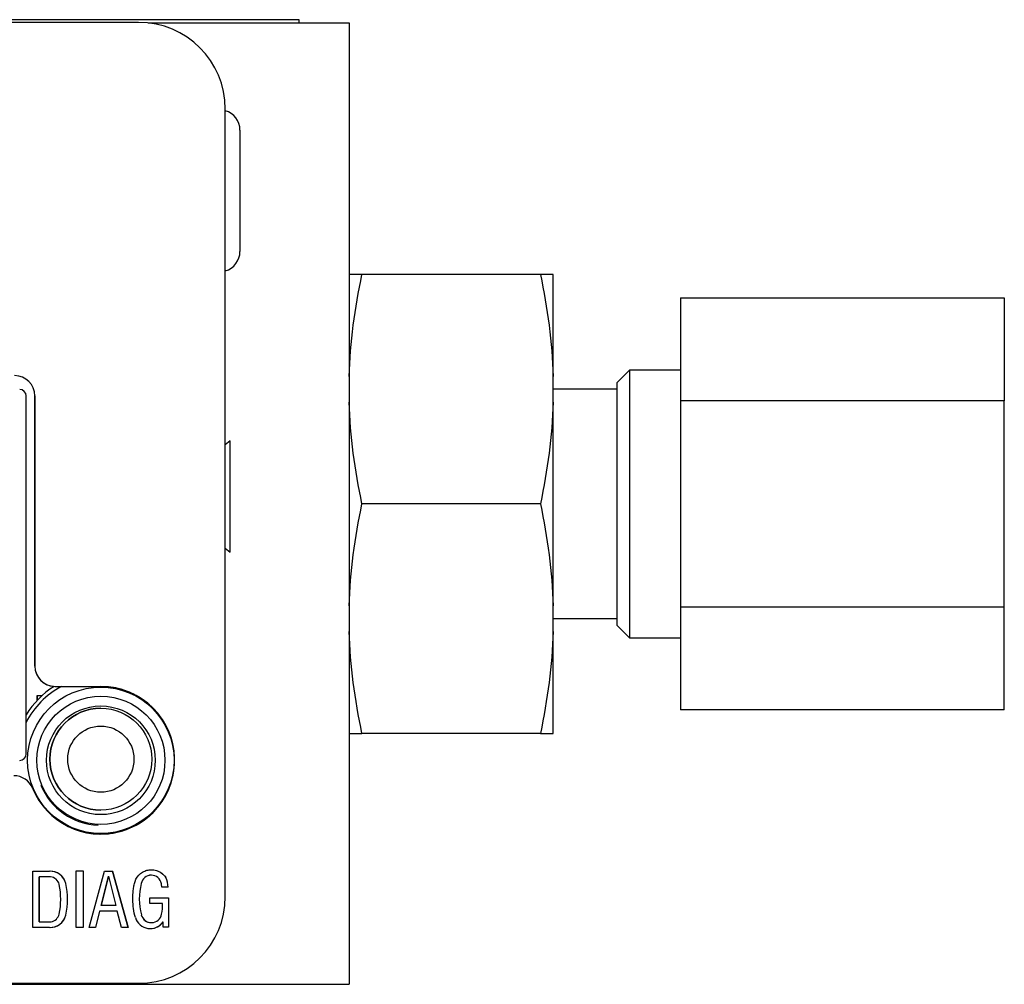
# Model space of a CAD drawing. Header units: inches. Extents: x 2.7 to 19.8, y 2.9 to 15.5.
# Tile 7 of 10: x 8.9 to 10.4, y 14 to 15.5. Entities that reach past the tile are written whole.
import ezdxf

# ---------------------------------------------------------------- set-up
doc = ezdxf.new("R2010")
doc.units = ezdxf.units.IN
doc.header["$LTSCALE"] = 2
doc.header["$MEASUREMENT"] = 0

msp = doc.modelspace()

# ---------------------------------------------------------------- linework, layer by layer
at = {"color": 7, "linetype": 'Continuous', "lineweight": 25}
for p, q in [((9.1109, 15.4462), (7.4574, 15.4462)), ((8.8389, 15.4504), (9.3582, 15.4504)), ((9.1257, 15.4454), (9.4362, 15.4454)), ((9.3582, 15.4504), (9.3582, 15.4454)), ((9.4362, 15.4454), (9.4362, 13.9604)), ((9.2448, 14.0958), (9.2448, 15.3123)), ((9.7315, 15.0567), (9.4559, 15.0567)), ((9.7512, 14.8992), (9.7512, 15.0567)), ((9.948, 15.0206), (10.448, 15.0206)), ((9.948, 15.0206), (9.948, 14.8615)), ((10.448, 15.0206), (10.448, 14.8615)), ((9.8693, 14.909), (9.8496, 14.8894)), ((9.948, 14.909), (9.8693, 14.909)), ((9.8693, 14.909), (9.8693, 14.4957)), ((9.7512, 14.8598), (9.7512, 14.8992)), ((9.8496, 14.8894), (9.8496, 14.5153)), ((9.8496, 14.8795), (9.7512, 14.8795)), ((8.9372, 14.3162), (8.9372, 14.8692)), ((8.9507, 14.8693), (8.9507, 14.4517)), ((8.9507, 14.8693), (8.9507, 14.8693)), ((8.9507, 14.4517), (8.9507, 14.8693)), ((9.7512, 14.5449), (9.7512, 14.8598)), ((10.448, 14.8615), (9.948, 14.8615)), ((9.948, 14.8615), (9.948, 14.5432)), ((10.448, 14.5432), (10.448, 14.8615)), ((9.2521, 14.7999), (9.2448, 14.7937)), ((9.2521, 14.6279), (9.2521, 14.7139)), ((9.7315, 14.7024), (9.4559, 14.7024)), ((9.2448, 14.6341), (9.2521, 14.6279)), ((9.7512, 14.5055), (9.7512, 14.5449)), ((9.948, 14.5432), (10.448, 14.5432)), ((9.948, 14.5432), (9.948, 14.3841)), ((10.448, 14.3841), (10.448, 14.5432)), ((9.7512, 14.5252), (9.8496, 14.5252)), ((9.8496, 14.5153), (9.8693, 14.4957)), ((9.7512, 14.348), (9.7512, 14.5055)), ((9.8693, 14.4957), (9.948, 14.4957)), ((8.9507, 14.4517), (8.9507, 14.4517)), ((8.9819, 14.4204), (9.0526, 14.4204)), ((8.9819, 14.4204), (8.9819, 14.4204)), ((8.954, 14.3987), (8.954, 14.4065)), ((8.954, 14.4065), (8.9541, 14.4065)), ((8.9541, 14.4065), (8.9541, 14.3988)), ((8.9541, 14.4065), (8.9619, 14.4065)), ((9.0526, 14.4054), (9.0525, 14.4054)), ((9.0525, 14.3868), (9.0525, 14.3868)), ((10.448, 14.3841), (9.948, 14.3841)), ((9.7315, 14.348), (9.4559, 14.348)), ((9.0525, 14.2294), (9.0525, 14.2294)), ((9.0525, 14.2074), (9.0526, 14.2074)), ((9.0525, 14.1924), (9.0526, 14.1924)), ((8.9477, 14.0482), (8.9477, 14.135)), ((8.9477, 14.135), (8.9731, 14.135)), ((9.0146, 14.1354), (9.025, 14.1354)), ((9.0146, 14.0482), (9.0146, 14.1354)), ((9.025, 14.1354), (9.025, 14.0482)), ((9.025, 14.1354), (9.025, 14.0482)), ((9.0343, 14.0482), (9.058, 14.1349)), ((9.058, 14.1349), (9.0705, 14.1349)), ((9.0705, 14.1349), (9.0945, 14.0482)), ((9.0945, 14.0482), (9.0705, 14.1349)), ((9.1304, 14.1289), (9.1304, 14.1289)), ((8.9575, 14.1266), (8.9575, 14.1266)), ((8.9575, 14.0567), (8.9575, 14.1266)), ((8.9575, 14.1266), (8.9575, 14.0567)), ((8.9724, 14.1266), (8.9724, 14.1266)), ((8.9986, 14.1162), (8.9985, 14.1162)), ((9.0528, 14.0823), (9.0641, 14.1272)), ((9.0641, 14.1272), (9.0528, 14.0823)), ((9.0641, 14.1272), (9.0641, 14.1272)), ((9.0641, 14.1272), (9.0755, 14.0823)), ((9.1149, 14.1161), (9.1149, 14.1161)), ((9.1529, 14.1253), (9.1529, 14.1253)), ((9.1563, 14.1104), (9.1466, 14.1104)), ((9.1281, 14.0937), (9.1572, 14.0937)), ((9.1281, 14.085), (9.1281, 14.0937)), ((9.1479, 14.085), (9.1281, 14.085)), ((9.1572, 14.0937), (9.1572, 14.0485)), ((9.1572, 14.0937), (9.1572, 14.0485)), ((9.0504, 14.0735), (9.0442, 14.0482)), ((9.0504, 14.0735), (9.0442, 14.0482)), ((9.0777, 14.0735), (9.0504, 14.0735)), ((9.0504, 14.0735), (9.0504, 14.0735)), ((9.0528, 14.0823), (9.0528, 14.0823)), ((9.0755, 14.0823), (9.0528, 14.0823)), ((9.0843, 14.0482), (9.0777, 14.0735)), ((8.9985, 14.0671), (8.9986, 14.0671)), ((9.1151, 14.0678), (9.1151, 14.0678)), ((9.1306, 14.0556), (9.1306, 14.0556)), ((9.1487, 14.0485), (9.1486, 14.057)), ((9.1486, 14.057), (9.1486, 14.057)), ((8.9731, 14.0482), (8.9477, 14.0482)), ((9.025, 14.0482), (9.0146, 14.0482)), ((9.0442, 14.0482), (9.0343, 14.0482)), ((9.0945, 14.0482), (9.0843, 14.0482)), ((9.1572, 14.0485), (9.1487, 14.0485)), ((7.4574, 13.9619), (9.1109, 13.9619)), ((8.4115, 13.9604), (9.4362, 13.9604))]:
    msp.add_line(p, q, dxfattribs=at)
at = {"color": 7, "linetype": 'Continuous', "lineweight": 25, "flags": 128}
msp.add_lwpolyline([(9.2521, 14.7139), (9.2521, 14.7353), (9.2521, 14.7553), (9.2521, 14.7728), (9.2521, 14.7865), (9.2521, 14.7957), (9.2521, 14.7997), (9.2521, 14.7999)], dxfattribs=at)
at = {"color": 7, "linetype": 'Continuous', "lineweight": 25}
for centre, radius in [((9.0525, 14.3064), 0.1131), ((9.0526, 14.3064), 0.099), ((9.0526, 14.3064), 0.084), ((9.0525, 14.3081), 0.0787), ((9.0525, 14.3081), 0.0512)]:
    msp.add_circle(centre, radius, dxfattribs=at)
for centre, radius, start, end in [((9.1109, 15.3123), 0.1339, 360, 90), ((9.2362, 15.2798), 0.0312, 360, 74.0444), ((9.2362, 15.0923), 0.0312, 285.9556, 0), ((8.9194, 14.8693), 0.0312, 360, 90), ((8.9194, 14.8693), 0.0312, 360, 90), ((8.9272, 14.8692), 0.01, 360, 90), ((8.9819, 14.4517), 0.0312, 180, 270), ((8.9819, 14.4517), 0.0312, 180, 267.0066), ((9.0525, 14.3064), 0.135, 122.3537, 148.7038), ((9.0526, 14.3064), 0.114, 202.3082, 90), ((9.0525, 14.3064), 0.114, 270, 90), ((9.0525, 14.3081), 0.0787, 90, 270), ((8.9272, 14.3162), 0.01, 270.0001, 0), ((8.9182, 14.2513), 0.0312, 22.3082, 90), ((9.0525, 14.3064), 0.1004, 202.5227, 267.7354), ((8.9743, 14.11), 0.025, 14.1945, 92.7321), ((8.9743, 14.11), 0.025, 14.1945, 90), ((9.1304, 14.1131), 0.0158, 9.5532, 169.0816), ((9.1304, 14.1131), 0.0158, 90, 169.0816), ((8.8771, 14.0916), 0.1135, 348.2359, 11.7641), ((8.8855, 14.0916), 0.1157, 347.7502, 12.2498), ((8.8855, 14.0916), 0.1157, 347.7502, 12.2498), ((9.2075, 14.0923), 0.0956, 165.6029, 194.8476), ((9.2075, 14.0923), 0.0956, 165.6029, 194.8476), ((9.0387, 14.101), 0.1084, 4.9792, 7.7827), ((9.1147, 14.1088), 0.0417, 2.2064, 23.2928), ((9.1147, 14.1088), 0.0417, 2.2064, 23.2928), ((9.1109, 14.0958), 0.1339, 270, 0), ((9.0894, 14.0821), 0.0586, 346.7425, 2.8106), ((9.1306, 14.0716), 0.016, 193.7358, 349.5139), ((8.9743, 14.0732), 0.025, 267.2679, 345.8055), ((8.9743, 14.0732), 0.025, 270, 345.8055), ((9.1288, 14.0704), 0.024, 197.0663, 325.86), ((9.1306, 14.0716), 0.016, 193.7358, 270), ((9.1288, 14.0704), 0.024, 270, 325.86)]:
    msp.add_arc(centre, radius, start, end, dxfattribs=at)
at = {"color": 8, "linetype": 'Continuous', "lineweight": 25}
msp.add_arc((9.0525, 14.3064), 0.1293, 118.1498, 153.1572, dxfattribs=at)
at = {"color": 7, "linetype": 'Continuous', "lineweight": 25}
for points, knots in [([(9.2675, 15.0923), (9.2675, 15.0923), (9.2675, 15.1343), (9.2675, 15.2378), (9.2675, 15.2798), (9.2675, 15.2798)], [0, 0, 0, 0, 0.5, 0.5, 1, 1, 1, 1]), ([(9.1059, 14.0634), (9.1034, 14.0724), (9.102, 14.0819), (9.1018, 14.0961), (9.1021, 14.1008), (9.1029, 14.1078), (9.1033, 14.1102), (9.1041, 14.1148), (9.1046, 14.1171), (9.1069, 14.1239), (9.1099, 14.1283), (9.1159, 14.133), (9.1181, 14.1343), (9.1226, 14.1362), (9.1249, 14.1368), (9.132, 14.1377), (9.1372, 14.137), (9.1465, 14.1327), (9.1504, 14.1292), (9.1529, 14.1253)], [0, 0, 0, 0, 0.25, 0.25, 0.375, 0.375, 0.4375, 0.4375, 0.5, 0.5, 0.625, 0.625, 0.6875, 0.6875, 0.75, 0.75, 0.875, 0.875, 1, 1, 1, 1]), ([(9.1306, 14.137), (9.1319, 14.1371), (9.1358, 14.1372), (9.142, 14.1351), (9.1484, 14.1311), (9.1514, 14.1272), (9.1529, 14.1253)], [0, 0, 0, 0, 0.150897, 0.438756, 0.725414, 1, 1, 1, 1]), ([(8.9882, 14.1148), (8.9874, 14.1175), (8.9858, 14.1204), (8.981, 14.1247), (8.9779, 14.126), (8.9734, 14.1266), (8.972, 14.1266), (8.9691, 14.1266), (8.9647, 14.1266), (8.9604, 14.1266), (8.9575, 14.1266)], [0, 0, 0, 0, 0.25, 0.25, 0.5, 0.5, 0.625, 0.625, 0.75, 1, 1, 1, 1]), ([(8.9575, 14.0567), (8.9606, 14.0567), (8.9654, 14.0567), (8.9701, 14.0567), (8.9732, 14.0567), (8.9745, 14.0567), (8.9788, 14.0576), (8.9816, 14.059), (8.986, 14.0632), (8.9875, 14.0659), (8.9882, 14.0685)], [0, 0, 0, 0, 0.25, 0.375, 0.375, 0.5, 0.5, 0.75, 0.75, 1, 1, 1, 1])]:
    msp.add_open_spline(points, degree=3, knots=knots, dxfattribs=at)
for points in [[(9.4362, 14.8992), (9.4376, 14.9522), (9.445, 15.0046), (9.4559, 15.0567)], [(9.4559, 15.0567), (9.445, 15.0567), (9.4376, 15.0567), (9.4362, 15.0567)], [(9.7315, 15.0567), (9.7424, 15.0046), (9.7497, 14.9522), (9.7512, 14.8992)], [(9.7512, 15.0567), (9.7497, 15.0567), (9.7424, 15.0567), (9.7315, 15.0567)], [(9.4559, 14.7024), (9.445, 14.7544), (9.4376, 14.8068), (9.4362, 14.8598)], [(9.7512, 14.8598), (9.7497, 14.8068), (9.7424, 14.7544), (9.7315, 14.7024)], [(9.4362, 14.5449), (9.4376, 14.5979), (9.445, 14.6503), (9.4559, 14.7024)], [(9.7315, 14.7024), (9.7424, 14.6503), (9.7497, 14.5979), (9.7512, 14.5449)], [(9.4559, 14.348), (9.445, 14.4001), (9.4376, 14.4525), (9.4362, 14.5055)], [(9.7512, 14.5055), (9.7497, 14.4525), (9.7424, 14.4001), (9.7315, 14.348)], [(9.4362, 14.348), (9.4376, 14.348), (9.445, 14.348), (9.4559, 14.348)], [(9.7315, 14.348), (9.7424, 14.348), (9.7497, 14.348), (9.7512, 14.348)]]:
    msp.add_open_spline(points, degree=3, dxfattribs=at)

doc.saveas('drawing.dxf')
